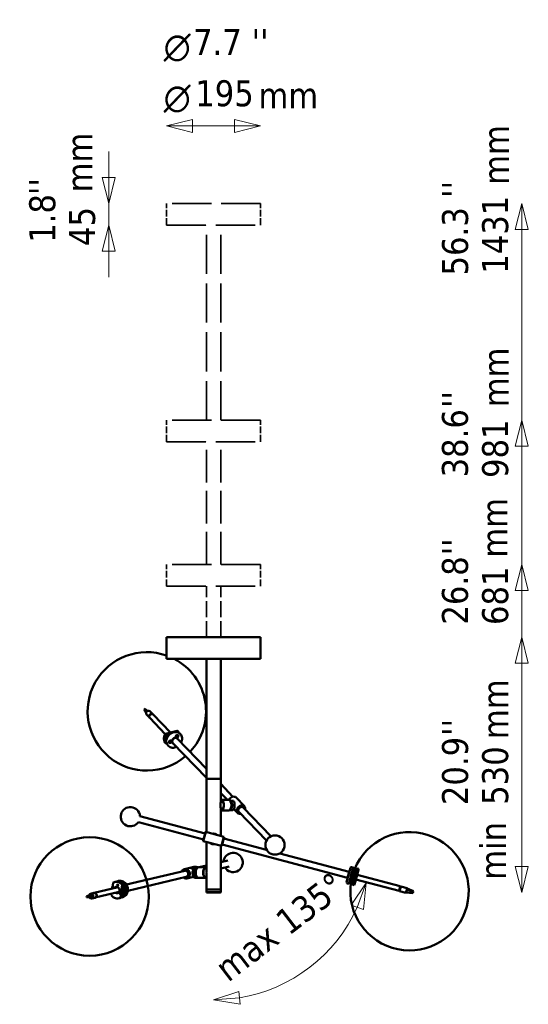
# Model space of a CAD drawing. Header units: millimetres. Extents: x 881 to 4888, y 957 to 3230.
# Tile 5 of 6: x 2508 to 3565, y 1185 to 3230. Entities that reach past the tile are written whole.
import ezdxf

# ---------------------------------------------------------------- set-up
doc = ezdxf.new("R2010")
doc.units = ezdxf.units.MM
doc.header["$LTSCALE"] = 18
doc.linetypes.add('DASHED', pattern=[0.2068, 0.1655, -0.0413])
for name, color, linetype, lineweight in [('Geometria szkicu (ISO)', 7, 'Continuous', 25), ('Symbol (ISO)', 7, 'Continuous', 25), ('Widoczne (ISO)', 7, 'Continuous', 50), ('Wymiar (ISO)', 7, 'Continuous', 25)]:
    doc.layers.add(name, color=color, linetype=linetype, lineweight=lineweight)
doc.styles.add('Styl tekstu29', font='AIGDT___.TTF')
doc.styles.add('Tekst notatki (ISO)', font='tahoma.ttf')

msp = doc.modelspace()

# ---------------------------------------------------------------- linework, layer by layer
at = {"layer": 'Geometria szkicu (ISO)'}
msp.add_line((2911.1, 1418.1), (2911.1, 1417.6), dxfattribs=at)
at = {"layer": 'Widoczne (ISO)', "linetype": 'DASHED', "lineweight": 35, "ltscale": 27.429014}
for p, q in [((3008.6, 2848.6), (2813.6, 2848.6)), ((2813.6, 2803.6), (3008.6, 2803.6)), ((3008.6, 2398.6), (2813.6, 2398.6)), ((2813.6, 2353.6), (3008.6, 2353.6)), ((3008.6, 2098.6), (2813.6, 2098.6)), ((2813.6, 2053.6), (3008.6, 2053.6))]:
    msp.add_line(p, q, dxfattribs=at)
at = {"layer": 'Widoczne (ISO)', "linetype": 'DASHED', "lineweight": 35, "ltscale": 4.759339}
for p, q in [((2813.6, 2803.6), (2813.6, 2848.6)), ((3008.6, 2803.6), (3008.6, 2848.6)), ((2813.6, 2353.6), (2813.6, 2398.6)), ((3008.6, 2353.6), (3008.6, 2398.6)), ((2813.6, 2053.6), (2813.6, 2098.6)), ((3008.6, 2053.6), (3008.6, 2098.6))]:
    msp.add_line(p, q, dxfattribs=at)
at = {"layer": 'Widoczne (ISO)', "linetype": 'DASHED', "lineweight": 35, "ltscale": 27.200193}
for p, q in [((2896.1, 2398.6), (2896.1, 2803.6)), ((2926.1, 2398.6), (2926.1, 2803.6))]:
    msp.add_line(p, q, dxfattribs=at)
at = {"layer": 'Widoczne (ISO)', "linetype": 'DASHED', "lineweight": 35, "ltscale": 22.83473}
for p, q in [((2896.1, 2098.6), (2896.1, 2353.6)), ((2926.1, 2098.6), (2926.1, 2353.6))]:
    msp.add_line(p, q, dxfattribs=at)
at = {"layer": 'Widoczne (ISO)', "linetype": 'DASHED', "lineweight": 35, "ltscale": 11.211022}
for p, q in [((2896.1, 1947.6), (2896.1, 2053.6)), ((2926.1, 1947.6), (2926.1, 2053.6))]:
    msp.add_line(p, q, dxfattribs=at)
at = {"layer": 'Widoczne (ISO)'}
for p, q in [((3008.6, 1947.6), (2813.6, 1947.6)), ((2813.6, 1902.6), (2813.6, 1947.6)), ((3008.6, 1902.6), (3008.6, 1947.6)), ((2813.6, 1902.6), (3008.6, 1902.6)), ((2896.1, 1653.6), (2896.1, 1902.6)), ((2926.1, 1653.6), (2926.1, 1902.6)), ((2766.9, 1798), (2768, 1799.1)), ((2766.9, 1798), (2771.4, 1791.5)), ((2768, 1799.1), (2774.2, 1794.3)), ((2777.9, 1780.5), (2771.7, 1787)), ((2810.6, 1746.5), (2778.4, 1780.1)), ((2778.7, 1785.7), (2778.6, 1785.5)), ((2778.7, 1785.7), (2778.7, 1785.7)), ((2785.2, 1787.5), (2778.9, 1793.9)), ((2821.3, 1749.8), (2785.6, 1787)), ((2811.1, 1747.2), (2835.5, 1753.4)), ((2812.9, 1745.4), (2811.1, 1747.2)), ((2815, 1743.8), (2813.7, 1745.1)), ((2815, 1743.8), (2816.9, 1744.2)), ((2833.2, 1740), (2833.1, 1740.1)), ((2833.7, 1741.8), (2834.6, 1741.9)), ((2834.6, 1741.8), (2833.7, 1741.8)), ((2833.8, 1741), (2834.5, 1741.5)), ((2834, 1742.6), (2834.6, 1742.2)), ((2834.1, 1740.6), (2834.7, 1741.2)), ((2834.6, 1742.1), (2834.2, 1742.7)), ((2835, 1742.4), (2834.4, 1742.9)), ((2834.6, 1741.8), (2834.5, 1741.9)), ((2834.6, 1743.1), (2834.9, 1742.5)), ((2835, 1741.3), (2834.7, 1741.7)), ((2835.4, 1741.3), (2834.8, 1742.1)), ((2835.7, 1741.6), (2834.9, 1742.2)), ((2834.9, 1740.5), (2835, 1741.3)), ((2834.9, 1740.5), (2835, 1741.3)), ((2835.1, 1741.3), (2834.9, 1740.5)), ((2835.2, 1742.5), (2835.4, 1743.3)), ((2835.3, 1742.5), (2835.2, 1742.6)), ((2835.4, 1743.3), (2835.3, 1742.5)), ((2835.7, 1740.7), (2835.4, 1741.3)), ((2835.5, 1753.4), (2837.3, 1751.5)), ((2835.7, 1742), (2835.5, 1742.2)), ((2836.2, 1743.2), (2835.6, 1742.5)), ((2836.6, 1742), (2835.7, 1741.9)), ((2836.3, 1741.2), (2835.7, 1741.6)), ((2836.6, 1742.8), (2835.8, 1742.3)), ((2836.6, 1742), (2835.8, 1742)), ((2835.8, 1742), (2836.6, 1742)), ((2835.9, 1753), (2837.7, 1751.1)), ((2837.7, 1749.6), (2836.5, 1750.8)), ((2837.8, 1749.6), (2837, 1750.4)), ((2837.1, 1743.8), (2837, 1743.9)), ((2841, 1747.3), (2842.4, 1745.9)), ((2810.6, 1728.7), (2812.4, 1726.9)), ((2813.2, 1727.5), (2813.2, 1727.5)), ((2815.8, 1723), (2817.1, 1721.7)), ((2819.2, 1728.4), (2819.1, 1728.5)), ((2819.8, 1729.9), (2820.6, 1730.2)), ((2820.6, 1730), (2819.8, 1729.9)), ((2819.9, 1730.7), (2820.6, 1730.4)), ((2820, 1729.1), (2820.6, 1729.8)), ((2820.6, 1730.4), (2820.2, 1731)), ((2820.9, 1730.7), (2820.3, 1731.2)), ((2820.4, 1731.2), (2820.8, 1730.8)), ((2820.4, 1728.8), (2820.9, 1729.6)), ((2820.6, 1730), (2820.5, 1730.1)), ((2821.8, 1730.1), (2821, 1730.7)), ((2821.2, 1731.6), (2821.1, 1731)), ((2821.1, 1730.8), (2821.2, 1731.6)), ((2821.2, 1730.9), (2821.1, 1730.9)), ((2821.2, 1729.7), (2821.1, 1729.8)), ((2821.2, 1728.9), (2821.1, 1729.7)), ((2821.2, 1731.6), (2821.3, 1730.8)), ((2821.2, 1728.9), (2821.2, 1729.7)), ((2821.3, 1729.7), (2821.2, 1728.9)), ((2821.8, 1730.5), (2821.4, 1730.8)), ((2822, 1731.7), (2821.5, 1731)), ((2822.1, 1729.3), (2821.6, 1729.8)), ((2822.5, 1731.4), (2821.8, 1730.8)), ((2822.6, 1730.7), (2821.8, 1730.4)), ((2821.8, 1730.5), (2822.6, 1730.7)), ((2822.5, 1729.8), (2821.8, 1730.1)), ((2823.2, 1732.2), (2823.1, 1732.3)), ((2826.1, 1728.2), (2896.1, 1655.2)), ((2835, 1737.7), (2835, 1737.6)), ((2835.4, 1737.2), (2896.1, 1673.9)), ((2896.1, 1543), (2896.1, 1653.6)), ((2896.1, 1653.6), (2926.1, 1653.6)), ((2896.1, 1653.6), (2926.1, 1653.6)), ((2926.1, 1606.7), (2926.1, 1653.6)), ((2926.1, 1642.7), (2951.3, 1616.3)), ((2926.1, 1623.9), (2939.8, 1609.6)), ((2926.1, 1609.6), (2926.7, 1609.6)), ((2927.1, 1609.6), (2942.7, 1609.6)), ((2947, 1608.7), (2944.9, 1608.7)), ((2947.3, 1607.4), (2945.8, 1607.7)), ((2946.2, 1607.2), (2945.9, 1607.6)), ((2947, 1608.7), (2952.5, 1607.4)), ((2952.5, 1607.4), (2947.3, 1607.4)), ((2975.2, 1596.5), (2957.9, 1614.5)), ((2758.2, 1576.2), (2893.4, 1540)), ((2926.1, 1535), (2926.1, 1590.6)), ((2926.1, 1587.6), (2926.7, 1587.6)), ((2927.1, 1587.6), (2942.7, 1587.6)), ((2945.1, 1588.8), (2946.2, 1588.5)), ((2946.2, 1590), (2945.9, 1589.6)), ((2951.4, 1588.5), (2946.2, 1588.5)), ((2960.8, 1582.7), (2953, 1590.7)), ((3020.9, 1525), (2963.5, 1584.9)), ((3030.3, 1534), (2972.9, 1593.9)), ((2754.8, 1563.6), (2890.1, 1527.5)), ((2889.3, 1524.6), (2894.2, 1542.9)), ((2894.8, 1543.3), (2889.7, 1524)), ((2894.2, 1542.9), (2894.8, 1543.3)), ((2932.5, 1533.2), (2894.8, 1543.3)), ((2912.6, 1539.5), (2911.2, 1538.9)), ((2889.3, 1524.6), (2889.7, 1524)), ((2927.4, 1513.9), (2889.7, 1524)), ((2896.1, 1466.7), (2896.1, 1522.3)), ((2909.6, 1517.7), (2911, 1518.3)), ((2926.1, 1423.6), (2926.1, 1514.3)), ((2927.4, 1513.9), (2932.5, 1533.2)), ((2928, 1514.3), (2927.4, 1513.9)), ((2932.9, 1532.6), (2928, 1514.3)), ((3189.6, 1447.5), (2928.7, 1517.2)), ((3021.3, 1505.9), (2932.1, 1529.7)), ((2932.9, 1532.6), (2932.5, 1533.2)), ((3193, 1460.1), (3048.7, 1498.6)), ((2896.1, 1473.2), (2881.1, 1469.6)), ((2940.8, 1483.8), (2926.1, 1480.3)), ((2730.1, 1433.8), (2851.4, 1462.6)), ((2850.9, 1466), (2870.2, 1470.6)), ((2867.5, 1459.6), (2870.7, 1468.6)), ((2867.5, 1459.6), (2872.7, 1459.6)), ((2875.9, 1468.6), (2870.7, 1468.6)), ((2875.9, 1468.6), (2872.7, 1459.6)), ((2873, 1469.6), (2878.2, 1469.6)), ((2876, 1467.2), (2876.3, 1467.6)), ((2895.1, 1469.6), (2879.5, 1469.6)), ((2896.1, 1469.6), (2895.5, 1469.6)), ((2943.8, 1471.1), (2926.1, 1466.9)), ((3195.4, 1468.7), (3187.4, 1438.7)), ((3193, 1460.1), (3189.6, 1447.5)), ((3200.8, 1469.3), (3191.8, 1435.5)), ((3192.8, 1459.4), (3193, 1459.4)), ((3194.9, 1435.7), (3203.4, 1467.6)), ((3203.9, 1465.4), (3196.4, 1437.4)), ((3196.8, 1438), (3203.9, 1464.6)), ((3200.8, 1469.3), (3197.9, 1470.1)), ((3202.9, 1457.9), (3198.5, 1441.5)), ((3200.5, 1468.3), (3203.4, 1467.6)), ((3200.5, 1456.5), (3202.4, 1456)), ((3200.7, 1457.2), (3202.6, 1456.7)), ((3201.4, 1460.1), (3203.4, 1459.6)), ((3201.6, 1456.9), (3201.5, 1456.3)), ((3201.7, 1456.2), (3201.9, 1456.9)), ((3202.7, 1459.8), (3203.9, 1464.6)), ((3204.9, 1465.5), (3203.2, 1458.9)), ((3204.6, 1457.5), (3204.8, 1458.5)), ((3204.9, 1465.5), (3205.4, 1467.2)), ((3204.9, 1465.5), (3207.7, 1464.7)), ((3212, 1464.6), (3205.1, 1438.9)), ((3205.4, 1467.2), (3208.2, 1466.5)), ((3208.6, 1467.4), (3208.1, 1465.7)), ((3208.1, 1465.7), (3212, 1464.6)), ((3212.4, 1466.4), (3208.6, 1467.4)), ((3209.2, 1454.2), (3298.8, 1430.3)), ((3212.4, 1466.4), (3212, 1464.6)), ((2702.7, 1438), (2700.8, 1425.3)), ((2706.1, 1439.4), (2708.1, 1439.8)), ((2712.2, 1441), (2713.7, 1441.3)), ((2717.5, 1406.6), (2721.5, 1432.9)), ((2721.5, 1432.9), (2723.5, 1433.4)), ((2721.9, 1416.1), (2724.4, 1433)), ((2724.4, 1433), (2723.4, 1432.7)), ((2733, 1421.1), (2854.4, 1449.9)), ((2855.5, 1446.6), (2869.6, 1449.9)), ((2873, 1447.6), (2878.2, 1447.6)), ((2876, 1450), (2876.3, 1449.6)), ((2895.1, 1447.6), (2879.5, 1447.6)), ((2896.1, 1447.6), (2895.5, 1447.6)), ((2896.1, 1423.6), (2896.1, 1450.6)), ((3191.8, 1435.5), (3188.9, 1436.3)), ((3189.8, 1448.2), (3190, 1448.2)), ((3192, 1436.5), (3194.9, 1435.7)), ((3196.2, 1440.3), (3198.1, 1439.8)), ((3196.8, 1438), (3197.4, 1440)), ((3196.9, 1443.2), (3198.9, 1442.7)), ((3196.9, 1435.3), (3198.5, 1441.5)), ((3196.9, 1435.3), (3199.7, 1434.6)), ((3197.9, 1446.9), (3199.8, 1446.4)), ((3198.9, 1446.6), (3197.9, 1443)), ((3198.1, 1442.9), (3199.1, 1446.5)), ((3198.5, 1441.5), (3201.3, 1440.7)), ((3201.2, 1440), (3199.5, 1433.6)), ((3203.4, 1432.6), (3199.5, 1433.6)), ((3205.1, 1438.9), (3201.2, 1440)), ((3205.1, 1438.9), (3203.4, 1432.6)), ((3206.6, 1444.6), (3296.3, 1420.6)), ((2647.2, 1408.8), (2652.7, 1411.7)), ((2652.4, 1408.8), (2660.6, 1411.7)), ((2652.7, 1411.7), (2655, 1411.7)), ((2655, 1411.7), (2658.3, 1411.7)), ((2662.6, 1416.3), (2655.6, 1414.6)), ((2658.3, 1411.7), (2660.6, 1411.7)), ((2712.7, 1428.1), (2663.1, 1416.4)), ((2715.1, 1418.4), (2665.4, 1406.6)), ((2699.1, 1414.6), (2698.7, 1411.8)), ((2709.6, 1427.7), (2709.3, 1428.4)), ((2711.1, 1428.1), (2709.6, 1427.7)), ((2711.1, 1428.1), (2710.6, 1429)), ((2720.7, 1408.4), (2721.7, 1415.1)), ((2721.9, 1414.7), (2721.7, 1414.7)), ((2723.1, 1420.3), (2722.5, 1420.3)), ((2724.4, 1420.6), (2722.6, 1420.7)), ((2896.1, 1423.6), (2926.1, 1423.6)), ((2926.1, 1423.6), (2896.1, 1423.6)), ((2896.1, 1418.1), (2896.1, 1423.6)), ((2896.1, 1418.1), (2926.1, 1418.1)), ((2896.6, 1417.6), (2896.1, 1418.1)), ((2925.6, 1417.6), (2896.6, 1417.6)), ((2925.6, 1417.6), (2926.1, 1418.1)), ((2926.1, 1418.1), (2926.1, 1423.6)), ((3296.3, 1420.6), (3298.8, 1430.3)), ((3297.4, 1421.1), (3296.5, 1421.3)), ((3296.8, 1422.7), (3297.8, 1422.4)), ((3299.8, 1430), (3297.2, 1420.4)), ((3297.2, 1420.4), (3310.8, 1416.7)), ((3298.5, 1425), (3297.5, 1425.2)), ((3298.4, 1428.5), (3299.3, 1428.2)), ((3299.6, 1429.3), (3298.7, 1429.6)), ((3299.6, 1429.3), (3298.7, 1429.5)), ((3299.8, 1430), (3313.3, 1426.4)), ((3310.8, 1416.7), (3312.4, 1422.7)), ((3325, 1415.6), (3310.9, 1417.4)), ((3312.4, 1422.7), (3313.2, 1425.8)), ((3325.9, 1419.1), (3312.4, 1422.7)), ((3313.2, 1425.8), (3313.3, 1426.4)), ((3326.2, 1420.3), (3313.2, 1425.8)), ((3325.1, 1416.3), (3325, 1415.6)), ((3325.7, 1418.5), (3325.1, 1416.3)), ((3325.9, 1419.1), (3325.7, 1418.5)), ((3326.2, 1420.3), (3325.9, 1419.1)), ((2648.2, 1408.8), (2647.2, 1408.8)), ((2647.2, 1408.8), (2647.3, 1407.3)), ((2647.3, 1407.3), (2648.2, 1407.3)), ((2651.4, 1408.8), (2648.2, 1408.8)), ((2648.2, 1407.3), (2651.5, 1407.4)), ((2652.4, 1408.8), (2651.4, 1408.8)), ((2651.5, 1407.4), (2652.5, 1407.4)), ((2652.5, 1407.4), (2652.4, 1408.8)), ((2652.5, 1407.4), (2660.9, 1407.8)), ((2664.9, 1406.5), (2658, 1404.9)), ((2714.2, 1405.3), (2716.1, 1405.8)), ((2719.5, 1407.1), (2717.5, 1406.6)), ((2720, 1407.9), (2719.6, 1407.8)), ((2720.7, 1408.4), (2719.7, 1408.2)), ((2720.3, 1406.9), (2721.7, 1407.3))]:
    msp.add_line(p, q, dxfattribs=at)
for centre, radius in [((3038.7, 1515.9), 20), ((2653.6, 1409.1), 123)]:
    msp.add_circle(centre, radius, dxfattribs=at)
for centre, radius, start, end in [((2772.5, 1793.5), 123, 70.467, 310.7678), ((2772.5, 1793.5), 123, 316.8263, 62.5269), ((2738.2, 1574.8), 20, 4.0197, 326.0885), ((2911.1, 1528.6), 11, 82.255, 99.6741), ((2911.1, 1528.6), 10.5, 87.3189, 92.8069), ((2911.1, 1528.6), 11, 50.4341, 82.255), ((3318.2, 1419.9), 123, 171.8199, 158.2883), ((2911.1, 1528.6), 11, 230.4341, 262.255), ((2911.1, 1528.6), 11, 262.255, 279.6741), ((2911.1, 1528.6), 10.5, 267.3189, 272.8069), ((2951.7, 1479.7), 20, 212.307, 174.3759), ((3197.4, 1468.1), 2, 75.0541, 165.0541), ((3202.7, 1464.9), 1.25, 254.7379, 345.0541), ((3202.7, 1464.9), 1.25, 345.0541, 21.3936), ((3324.3, 1420.1), 125, 157.7631, 158.2249), ((3189.4, 1438.2), 2, 165.0541, 255.0541), ((3195.6, 1438.3), 1.25, 345.0541, 75.3704), ((3195.6, 1438.3), 1.25, 308.7146, 345.0541), ((3323.4, 1417), 125, 171.8833, 172.3451)]:
    msp.add_arc(centre, radius, start, end, dxfattribs=at)
for centre, major_axis, ratio, start_param, end_param in [((2775.3, 1790.5), (-3.61, -3.46), 0.767908, 5.155629, 6.283185), ((2775.3, 1790.5), (3.61, 3.46), 0.767908, 1.191003, 2.014037), ((2775.3, 1790.5), (3.61, 3.46), 0.767908, 0, 1.191003), ((2781.5, 1784), (3.61, 3.46), 0.767908, 6.199672, 9.508291), ((2782, 1783.5), (-3.61, -3.46), 0.767908, 3.141593, 6.283185), ((2781.5, 1784), (3.07, 2.94), 0.767908, 1.076496, 1.781417), ((2823.3, 1740.9), (-12.6, -12.1), 0.767908, 4.964858, 6.283185), ((2825, 1739), (-12.6, -12.1), 0.767908, 4.964858, 6.324288), ((2826.4, 1737.6), (-11.9, -11.4), 0.767908, 4.954798, 6.099852), ((2828.4, 1735.2), (12.6, 12.1), 0.767908, 0, 3.141593), ((2827.1, 1736.5), (-11.9, -11.4), 0.767908, 3.48413, 5.940648), ((2830.6, 1732.8), (5.05, 4.84), 0.767908, 5.901314, 9.803402), ((2830.4, 1733.1), (-4.69, -4.5), 0.767908, 3.082415, 6.330128), ((2830.8, 1732.7), (4.69, 4.5), 0.767908, 0, 3.141593), ((2835, 1742), (-1.98, -1.9), 0.767908, 3.141593, 6.283185), ((2834.6, 1742.4), (-1.44, -1.38), 0.767908, 4.598443, 4.826335), ((2834.5, 1741.6), (-0.133, 0.324), 0.447867, 5.180302, 5.800165), ((2834.4, 1741.6), (0.154, 0.148), 0.767908, 4.524016, 6.150964), ((2834.5, 1742), (0.154, 0.148), 0.767908, 4.78316, 6.410109), ((2834.8, 1741.1), (0.154, 0.148), 0.767908, 0.070771, 1.69772), ((2834.5, 1742.6), (-0.592, -0.568), 0.767908, 1.431984, 1.651458), ((2835.1, 1742.6), (-0.154, -0.148), 0.767908, 6.094813, 7.721761), ((2835, 1741), (0.029, 0.25), 0.01531, 5.806502, 6.46281), ((2835.3, 1741.1), (-0.31, 0.178), 0.4821, 5.492026, 6.148334), ((2835.2, 1741.2), (0.154, 0.148), 0.767908, 6.094813, 7.721761), ((2835.5, 1742.5), (0.317, -0.155), 0.457988, 3.633694, 4.228719), ((2835.5, 1742.6), (-0.154, -0.148), 0.767908, 0.070771, 1.69772), ((2823.3, 1740.9), (12.6, 12.1), 0.767908, 0, 0.041103), ((2835.9, 1742.1), (-0.154, -0.148), 0.767908, 4.524016, 6.150964), ((2835.9, 1741.7), (0.156, -0.32), 0.473789, 3.262254, 3.918562), ((2836, 1742), (-0.257, -0.012), 0.044192, 6.068073, 6.724381), ((2835.8, 1741.7), (-0.154, -0.148), 0.767908, 4.78316, 6.410109), ((2825, 1739), (12.6, 12.1), 0.767908, 6.054064, 6.324288), ((2821.1, 1730.4), (-1.98, -1.9), 0.767908, 3.141593, 6.283185), ((2820.7, 1730.8), (-1.44, -1.38), 0.767908, 4.598443, 4.826335), ((2820.6, 1729.8), (-0.161, 0.318), 0.479128, 5.230734, 5.781831), ((2820.5, 1730.2), (0.154, 0.148), 0.767908, 4.988792, 6.61574), ((2820.5, 1729.9), (0.154, 0.148), 0.767908, 4.729648, 6.356596), ((2821, 1730.9), (-0.154, -0.148), 0.767908, 0.017259, 1.644207), ((2821, 1729.5), (0.154, 0.148), 0.767908, 0.276403, 1.903351), ((2820.5, 1731), (-0.592, -0.568), 0.767908, 1.633531, 1.839555), ((2821.4, 1730.9), (0.32, -0.127), 0.421539, 3.627533, 4.283841), ((2821.1, 1730.8), (-0.025, -0.254), 0.033716, 1.505419, 2.161727), ((2821.1, 1729.4), (0.009, 0.271), 0.107709, 5.91899, 6.575298), ((2821.5, 1729.5), (-0.318, 0.149), 0.451659, 5.541749, 6.198057), ((2821.4, 1731), (-0.154, -0.148), 0.767908, 0.276403, 1.903351), ((2821.4, 1729.6), (0.154, 0.148), 0.767908, 0.017259, 1.644207), ((2821.9, 1730.6), (-0.154, -0.148), 0.767908, 4.729648, 6.356596), ((2822, 1730.2), (0.185, -0.31), 0.498909, 3.360341, 3.963978), ((2822, 1730.5), (-0.236, -0.034), 0.056539, 0.053312, 0.088357), ((2822, 1730.3), (-0.154, -0.148), 0.767908, 4.988792, 6.61574), ((2830.3, 1733.1), (4.19, 4.01), 0.767908, 0.95774, 2.183853), ((2830.3, 1733.1), (4.69, 4.5), 0.767908, 6.253609, 6.301184), ((2950.7, 1607.6), (7.22, 6.92), 0.767908, 0, 2.020387), ((2926.7, 1598.6), (0, 11), 0.5, 3.141593, 6.283185), ((2927.1, 1598.6), (0, -11), 0.5, 6.24381, 9.464153), ((2942.7, 1598.6), (0, 11), 0.5, 3.141593, 6.283185), ((2944, 1598.6), (0, 11), 0.5, 3.547933, 5.632811), ((2943.1, 1598.6), (0, 10.5), 0.5, 3.757072, 5.667706), ((2949.2, 1598.6), (0, -11), 0.5, 0.40634, 2.491218), ((2968, 1589.6), (7.22, 6.92), 0.767908, 5.419973, 10.28799), ((2968.2, 1589.4), (-6.86, -6.58), 0.767908, 2.324317, 7.100461), ((2968.2, 1589.4), (5.02, 4.82), 0.767908, 5.918145, 9.789818), ((2968.2, 1589.4), (4.69, 4.5), 0.767908, 0, 3.141593), ((2967.8, 1589.8), (4.3, 4.12), 0.767908, 0.654362, 2.487231), ((2967.8, 1589.8), (-4.19, -4.01), 0.767908, 4.099332, 5.325446), ((2853.2, 1456.3), (2.31, -9.73), 0.86, 5.419973, 10.28799), ((2852.9, 1456.3), (-2.19, 9.24), 0.86, 2.324317, 7.100461), ((2852.9, 1456.3), (1.61, -6.77), 0.86, 5.918145, 9.789818), ((2852.9, 1456.3), (1.5, -6.32), 0.86, 0, 3.141593), ((2853.4, 1456.4), (1.37, -5.8), 0.86, 1.129666, 2.011926), ((2873, 1458.6), (0, -11), 0.5, 4.622568, 6.283185), ((2872.5, 1460.9), (-2.31, 9.73), 0.86, 5.5797, 6.283185), ((2873, 1458.6), (0, 11), 0.5, 0, 0.424261), ((2878.2, 1458.6), (0, -11), 0.5, 4.622568, 6.401556), ((2879, 1458.6), (0, -10.5), 0.5, 3.757072, 5.667706), ((2879.5, 1458.6), (0, -11), 0.5, 3.141593, 6.283185), ((2878.2, 1458.6), (0, 11), 0.5, 6.164815, 6.707446), ((2895.1, 1458.6), (0, 11), 0.5, 6.24381, 9.464153), ((2895.5, 1458.6), (0, -11), 0.5, 3.141593, 6.283185), ((2710.1, 1422.3), (-4, 17), 0.86, 5.164059, 6.523489), ((2712.1, 1422.8), (-4, 17), 0.86, 5.164059, 6.283185), ((2716.2, 1423.9), (-4, 17), 0.86, 3.028114, 6.454018), ((2713.5, 1432), (-0.35, 1.46), 0.86, 0.363155, 0.791548), ((2716.2, 1423.9), (3.8, -16.1), 0.86, 0, 3.112724), ((2714.7, 1423.6), (3.8, -16.1), 0.86, 0.082474, 2.956644), ((2713.6, 1423.2), (-3.8, 16.1), 0.86, 5.153999, 5.730646), ((2656.8, 1409.7), (-1.15, 4.87), 0.86, 4.9245, 7.243059), ((2656.8, 1409.7), (-1.15, 4.87), 0.86, 4.101466, 4.9245), ((2663.7, 1411.4), (-1.15, 4.87), 0.86, 3.141593, 6.283185), ((2664.2, 1411.5), (1.15, -4.87), 0.86, 6.223814, 9.484149), ((2710.1, 1422.3), (4, -17), 0.86, 5.164059, 6.523489), ((2714.7, 1423.6), (3.8, -16.1), 0.86, 4.016984, 4.410586), ((2710.1, 1422.3), (-1.56, 6.57), 0.86, 2.394732, 7.009455), ((2712.6, 1422.9), (-1.56, 6.57), 0.86, 0.217343, 0.72627), ((2713.6, 1423.2), (-1.62, 6.81), 0.86, 0.363766, 0.765618), ((2714.7, 1423.6), (-1.62, 6.81), 0.86, 0.729988, 0.794498), ((2712.6, 1422.9), (1.56, -6.57), 0.86, 5.536324, 6.065842), ((2713.6, 1423.2), (1.62, -6.81), 0.86, 5.498509, 5.919419), ((2716.2, 1423.9), (-1.62, 6.81), 0.86, 0.729988, 0.794498), ((2716.6, 1424), (-1.5, 6.32), 0.86, 0.625646, 0.715846), ((2716.6, 1423.9), (1.5, -6.32), 0.86, 3.750647, 3.834753), ((2716.4, 1423.9), (-1.38, 5.84), 0.86, 0.551765, 0.585686), ((2716.6, 1423.9), (1.5, -6.32), 0.86, 5.590025, 5.686103), ((2716.4, 1423.9), (-1.38, 5.84), 0.86, 2.555907, 2.602274), ((2718.4, 1416.3), (0.35, -1.46), 0.86, 5.660012, 5.989506), ((2714.2, 1423.5), (3.3, -14.1), 0.86, 0.307166, 1.955605), ((2723, 1423.2), (0.69, -2.92), 0.86, 6.046664, 8.98819), ((2656.8, 1409.7), (1.15, -4.87), 0.86, 5.005797, 7.243059), ((2712.1, 1422.8), (4, -17), 0.86, 0, 0.240304), ((2713.6, 1423.2), (3.8, -16.1), 0.86, 0.169004, 0.250364)]:
    msp.add_ellipse(centre, major_axis=major_axis, ratio=ratio, start_param=start_param, end_param=end_param, dxfattribs=at)
for centre, major_axis, ratio in [((2835.2, 1741.9), (2.27, 2.18), 0.767908), ((2835.2, 1741.9), (1.98, 1.9), 0.767908), ((2821.2, 1730.3), (2.27, 2.18), 0.767908), ((2821.2, 1730.3), (-1.98, -1.9), 0.767908), ((2711.7, 1432.5), (-0.35, 1.46), 0.86), ((2717.1, 1415.1), (-0.35, 1.46), 0.86)]:
    msp.add_ellipse(centre, major_axis=major_axis, ratio=ratio, dxfattribs=at)
for points in [[(2819.5, 1746.7), (2817.3, 1746.3), (2815.1, 1745.8), (2812.9, 1745.4)], [(2837.3, 1751.5), (2836.4, 1751.2), (2835.4, 1750.9), (2834.5, 1750.7)], [(2834.7, 1741.7), (2834.7, 1741.7), (2834.6, 1741.8), (2834.5, 1741.9)], [(2812.8, 1726.5), (2813, 1726.6), (2813.3, 1726.6), (2813.5, 1726.6)], [(2722.4, 1414.3), (2722.1, 1413.9), (2721.8, 1413.7), (2721.5, 1413.4)]]:
    msp.add_open_spline(points, degree=3, dxfattribs=at)
for points, knots in [([(2834.1, 1742.6), (2834.1, 1742.6), (2834.1, 1742.6), (2834.1, 1742.6), (2834.1, 1742.6), (2834.1, 1742.6), (2834.1, 1742.6), (2834, 1742.6)], [0.05047937, 0.05047937, 0.05047937, 0.05047937, 0.05181414, 0.05181414, 0.05697832, 0.05697832, 0.06215096, 0.06215096, 0.06215096, 0.06215096]), ([(2834.1, 1742.6), (2834.1, 1742.6), (2834.2, 1742.6), (2834.2, 1742.7), (2834.2, 1742.7), (2834.3, 1742.8), (2834.3, 1742.8), (2834.4, 1742.9), (2834.5, 1742.9), (2834.5, 1743), (2834.6, 1743), (2834.6, 1743)], [6.0652785, 6.0652785, 6.0652785, 6.0652785, 6.1524377, 6.1524377, 6.2395969, 6.2395969, 6.3267561, 6.3267561, 6.4139153, 6.4139153, 6.5010745, 6.5010745, 6.5010745, 6.5010745]), ([(2834.2, 1740.7), (2834.2, 1740.7), (2834.2, 1740.7), (2834.2, 1740.6), (2834.2, 1740.6), (2834.1, 1740.6), (2834.1, 1740.6), (2834.1, 1740.6)], [0.04758377, 0.04758377, 0.04758377, 0.04758377, 0.05181414, 0.05181414, 0.05697832, 0.05697832, 0.06215096, 0.06215096, 0.06215096, 0.06215096]), ([(2834.5, 1742.3), (2834.6, 1742.3), (2834.6, 1742.3), (2834.6, 1742.3), (2834.7, 1742.2), (2834.7, 1742.2), (2834.8, 1742.2), (2834.8, 1742.1), (2834.8, 1742.1), (2834.8, 1742.1), (2834.8, 1742.1)], [-0.02935515, -0.02935515, -0.02935515, -0.02935515, -0.02190179, -0.02190179, -0.01095089, -0.01095089, 0, 0, 0, 0.00054916, 0.00054916, 0.00054916, 0.00054916]), ([(2834.6, 1743.1), (2834.6, 1743.1), (2834.6, 1743), (2834.6, 1743), (2834.6, 1743), (2834.6, 1743), (2834.6, 1743), (2834.6, 1743)], [0.02076039, 0.02076039, 0.02076039, 0.02076039, 0.02593303, 0.02593303, 0.03109721, 0.03109721, 0.03251884, 0.03251884, 0.03251884, 0.03251884]), ([(2834.9, 1742.2), (2834.9, 1742.2), (2834.9, 1742.2), (2834.9, 1742.3), (2834.8, 1742.3), (2834.8, 1742.4), (2834.8, 1742.4), (2834.8, 1742.5), (2834.8, 1742.5), (2834.8, 1742.5), (2834.8, 1742.6), (2834.8, 1742.6)], [0.14061982, 0.14061982, 0.14061982, 0.14061982, 0.14359553, 0.14359553, 0.15454642, 0.15454642, 0.16549732, 0.16549732, 0.17480608, 0.17480608, 0.18139369, 0.18139369, 0.18139369, 0.18139369]), ([(2835.5, 1742.2), (2835.5, 1742.2), (2835.4, 1742.2), (2835.3, 1742.3), (2835.3, 1742.4), (2835.2, 1742.4)], [-2.74861162, -2.74861162, -2.74861162, -2.74861162, -2.74268466, -2.74268466, -2.69706308, -2.69706308, -2.69706308, -2.69706308]), ([(2836.6, 1742.8), (2836.5, 1742.8), (2836.5, 1742.8), (2836.5, 1742.7), (2836.5, 1742.7), (2836.4, 1742.7), (2836.4, 1742.7), (2836.4, 1742.7)], [0.02076039, 0.02076039, 0.02076039, 0.02076039, 0.02593303, 0.02593303, 0.03109721, 0.03109721, 0.03532758, 0.03532758, 0.03532758, 0.03532758]), ([(2843.4, 1728.9), (2844.1, 1730.3), (2844.7, 1731.8), (2845.5, 1735), (2845.7, 1736.7), (2845.5, 1739.9), (2845.1, 1741.5), (2843.9, 1744), (2843.2, 1745), (2842.4, 1745.9)], [7.287716, 7.287716, 7.287716, 7.287716, 7.572741, 7.572741, 7.900837, 7.900837, 8.218777, 8.218777, 8.46846, 8.46846, 8.46846, 8.46846]), ([(2817.1, 1721.7), (2818.1, 1720.6), (2819.3, 1719.8), (2822, 1718.5), (2823.5, 1718.2), (2826.7, 1717.9), (2828.3, 1718.1), (2831.4, 1718.8), (2832.7, 1719.3), (2834, 1719.9)], [5.326867, 5.326867, 5.326867, 5.326867, 5.624639, 5.624639, 5.929904, 5.929904, 6.249341, 6.249341, 6.50708, 6.50708, 6.50708, 6.50708]), ([(2820, 1730.7), (2820, 1730.7), (2820, 1730.7), (2820, 1730.7), (2820, 1730.7), (2819.9, 1730.7), (2819.9, 1730.7), (2819.9, 1730.7)], [0.05009006, 0.05009006, 0.05009006, 0.05009006, 0.05181414, 0.05181414, 0.05697832, 0.05697832, 0.06215096, 0.06215096, 0.06215096, 0.06215096]), ([(2820, 1730.7), (2820, 1730.7), (2820, 1730.7), (2820.1, 1730.8), (2820.1, 1730.9), (2820.1, 1730.9), (2820.2, 1731), (2820.2, 1731), (2820.3, 1731.1), (2820.3, 1731.1), (2820.4, 1731.2), (2820.4, 1731.2)], [2.9237684, 2.9237684, 2.9237684, 2.9237684, 3.0109188, 3.0109188, 3.0980693, 3.0980693, 3.1852197, 3.1852197, 3.2723701, 3.2723701, 3.3595205, 3.3595205, 3.3595205, 3.3595205]), ([(2820.4, 1731.2), (2820.4, 1731.2), (2820.4, 1731.2), (2820.4, 1731.2), (2820.4, 1731.2), (2820.4, 1731.2), (2820.4, 1731.2), (2820.4, 1731.2)], [0.02076039, 0.02076039, 0.02076039, 0.02076039, 0.02593303, 0.02593303, 0.03109721, 0.03109721, 0.03232474, 0.03232474, 0.03232474, 0.03232474]), ([(2820.4, 1729), (2820.4, 1729), (2820.5, 1728.9), (2820.5, 1728.9), (2820.4, 1728.9), (2820.4, 1728.9), (2820.4, 1728.8), (2820.4, 1728.8)], [0.04758377, 0.04758377, 0.04758377, 0.04758377, 0.05181414, 0.05181414, 0.05697832, 0.05697832, 0.06215096, 0.06215096, 0.06215096, 0.06215096]), ([(2820.5, 1730.6), (2820.5, 1730.6), (2820.5, 1730.6), (2820.5, 1730.7), (2820.5, 1730.7), (2820.6, 1730.7), (2820.6, 1730.7), (2820.7, 1730.7), (2820.7, 1730.7), (2820.8, 1730.7), (2820.8, 1730.7), (2820.9, 1730.7), (2820.9, 1730.6), (2820.9, 1730.6), (2820.9, 1730.6), (2821, 1730.6), (2821, 1730.6)], [-0.05359672, -0.05359672, -0.05359672, -0.05359672, -0.04982808, -0.04982808, -0.04051932, -0.04051932, -0.03121055, -0.03121055, -0.02190179, -0.02190179, -0.01095089, -0.01095089, 0, 0, 0, 0.00382906, 0.00382906, 0.00382906, 0.00382906]), ([(2821.1, 1729.8), (2821, 1729.9), (2821, 1730), (2820.8, 1730.2), (2820.7, 1730.3), (2820.5, 1730.5), (2820.5, 1730.6), (2820.5, 1730.6)], [-2.7742723, -2.7742723, -2.7742723, -2.7742723, -2.7426847, -2.7426847, -2.6569758, -2.6569758, -2.6427656, -2.6427656, -2.6427656, -2.6427656]), ([(2822.1, 1729.3), (2822, 1729.3), (2822, 1729.3), (2822, 1729.3), (2822, 1729.3), (2822, 1729.4), (2822, 1729.4), (2822, 1729.4)], [0.02076039, 0.02076039, 0.02076039, 0.02076039, 0.02593303, 0.02593303, 0.03109721, 0.03109721, 0.03532758, 0.03532758, 0.03532758, 0.03532758]), ([(2822.5, 1731.4), (2822.4, 1731.4), (2822.4, 1731.4), (2822.4, 1731.3), (2822.4, 1731.3), (2822.4, 1731.3), (2822.3, 1731.3), (2822.3, 1731.3)], [0.02076039, 0.02076039, 0.02076039, 0.02076039, 0.02593303, 0.02593303, 0.03109721, 0.03109721, 0.03532758, 0.03532758, 0.03532758, 0.03532758]), ([(2926.1, 1606.7), (2926.1, 1606.6), (2926.1, 1606.5), (2926.1, 1605.4), (2925.9, 1604.2), (2925.7, 1602.2), (2925.6, 1601.5), (2925.5, 1600.1), (2925.4, 1599.3), (2925.4, 1597.9), (2925.5, 1597.1), (2925.6, 1595.7), (2925.7, 1595), (2925.9, 1593), (2926.1, 1591.8), (2926.1, 1590.7), (2926.1, 1590.7), (2926.1, 1590.6)], [2.5717, 2.5717, 2.5717, 2.5717, 2.613437, 2.613437, 3.054444, 3.054444, 3.274947, 3.274947, 3.495451, 3.495451, 3.715954, 3.715954, 3.936458, 3.936458, 4.377465, 4.377465, 4.419201, 4.419201, 4.419201, 4.419201]), ([(2863.4, 1468.4), (2863.5, 1468.5), (2863.7, 1468.5), (2864.1, 1468.5), (2864.3, 1468.5), (2864.8, 1468.5), (2865.1, 1468.4), (2865.7, 1468.3), (2866, 1468.2), (2866.5, 1468), (2866.8, 1467.8), (2867.3, 1467.5), (2867.4, 1467.3), (2867.7, 1467), (2867.7, 1466.9), (2867.7, 1466.7), (2867.7, 1466.7), (2867.7, 1466.6), (2867.7, 1466.5), (2867.5, 1466.5), (2867.5, 1466.5), (2867.3, 1466.5), (2867.2, 1466.6), (2866.9, 1466.7), (2866.7, 1466.8), (2866.1, 1467), (2865.8, 1467.1), (2865.1, 1467.4), (2864.8, 1467.6), (2864.2, 1467.8), (2864, 1467.9), (2863.6, 1468.1), (2863.4, 1468.2), (2863.2, 1468.3), (2863.2, 1468.3), (2863.2, 1468.4), (2863.3, 1468.4), (2863.4, 1468.4)], [0, 0, 0, 0, 0.064485, 0.064485, 0.12897, 0.12897, 0.215879, 0.215879, 0.302787, 0.302787, 0.409672, 0.409672, 0.516556, 0.516556, 0.586114, 0.586114, 0.620893, 0.620893, 0.655672, 0.655672, 0.690451, 0.690451, 0.72523, 0.72523, 0.794787, 0.794787, 0.901672, 0.901672, 1.008556, 1.008556, 1.095465, 1.095465, 1.182373, 1.182373, 1.246858, 1.246858, 1.311343, 1.311343, 1.311343, 1.311343]), ([(2896.1, 1450.6), (2896.1, 1450.7), (2896.1, 1450.7), (2896.1, 1451.8), (2896.3, 1453), (2896.5, 1455), (2896.6, 1455.7), (2896.7, 1457.1), (2896.8, 1457.9), (2896.8, 1459.3), (2896.7, 1460.1), (2896.6, 1461.5), (2896.5, 1462.2), (2896.3, 1464.2), (2896.1, 1465.4), (2896.1, 1466.5), (2896.1, 1466.6), (2896.1, 1466.7)], [2.5717, 2.5717, 2.5717, 2.5717, 2.613437, 2.613437, 3.054444, 3.054444, 3.274947, 3.274947, 3.495451, 3.495451, 3.715954, 3.715954, 3.936458, 3.936458, 4.377465, 4.377465, 4.419201, 4.419201, 4.419201, 4.419201]), ([(3201.2, 1440), (3202, 1444.5), (3202.9, 1448.9), (3205.1, 1457.1), (3206.5, 1461.4), (3208.1, 1465.7)], [35.882115, 35.882115, 35.882115, 35.882115, 37.196513, 37.196513, 38.510912, 38.510912, 38.510912, 38.510912]), ([(3205.5, 1458.3), (3205.5, 1458.2), (3205.5, 1458.1), (3205.4, 1457.9), (3205.4, 1457.7), (3205.3, 1457.5), (3205.3, 1457.4), (3205.2, 1457.3)], [-0.9203462, -0.9203462, -0.9203462, -0.9203462, -0.8882461, -0.8882461, -0.8339399, -0.8339399, -0.8136308, -0.8136308, -0.8136308, -0.8136308]), ([(2712.7, 1432.9), (2712.7, 1432.8), (2712.7, 1432.8), (2712.8, 1432.6), (2712.9, 1432.4), (2713, 1432.3)], [-0.65819775, -0.65819775, -0.65819775, -0.65819775, -0.6464135, -0.6464135, -0.59167504, -0.59167504, -0.59167504, -0.59167504]), ([(2713.7, 1441.3), (2715.2, 1441.7), (2716.9, 1441.8), (2720.1, 1441.4), (2721.7, 1440.9), (2724.8, 1439.4), (2726.2, 1438.3), (2728.7, 1435.8), (2729.9, 1434.4), (2731.6, 1431.1), (2732.3, 1429.3), (2733.1, 1425.7), (2733.2, 1423.8), (2733, 1420), (2732.6, 1418.2), (2731.3, 1414.9), (2730.4, 1413.3), (2728.2, 1410.7), (2726.9, 1409.6), (2724.3, 1408.1), (2723, 1407.6), (2721.7, 1407.3)], [4.248845, 4.248845, 4.248845, 4.248845, 4.557173, 4.557173, 4.86879, 4.86879, 5.187363, 5.187363, 5.511801, 5.511801, 5.839241, 5.839241, 6.167451, 6.167451, 6.494662, 6.494662, 6.818483, 6.818483, 7.135969, 7.135969, 7.390437, 7.390437, 7.390437, 7.390437]), ([(2723.5, 1433.4), (2723.1, 1428.9), (2722.5, 1424.5), (2721.2, 1416.1), (2720.4, 1411.6), (2719.5, 1407.1)], [35.882115, 35.882115, 35.882115, 35.882115, 37.196513, 37.196513, 38.510912, 38.510912, 38.510912, 38.510912]), ([(2718.2, 1415.9), (2718.2, 1415.8), (2718.2, 1415.7), (2718.2, 1415.4), (2718.3, 1415.3), (2718.3, 1415.1), (2718.3, 1415.1), (2718.3, 1415)], [-0.37850752, -0.37850752, -0.37850752, -0.37850752, -0.34241724, -0.34241724, -0.29834461, -0.29834461, -0.2876747, -0.2876747, -0.2876747, -0.2876747]), ([(2723.9, 1429.2), (2724.2, 1428.6), (2724.4, 1427.9), (2725.1, 1426), (2725.3, 1424.7), (2725.5, 1422.1), (2725.3, 1420.8), (2724.8, 1418.3), (2724.3, 1417.1), (2723.3, 1415.4), (2722.9, 1414.8), (2722.4, 1414.3)], [4.976196, 4.976196, 4.976196, 4.976196, 5.140375, 5.140375, 5.453309, 5.453309, 5.76643, 5.76643, 6.081105, 6.081105, 6.283185, 6.283185, 6.283185, 6.283185])]:
    msp.add_open_spline(points, degree=3, knots=knots, dxfattribs=at)
for points, weights in [([(2834.2, 1740.7), (2834.1, 1741), (2834.1, 1741.2)], [1.00378810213, 1.01916755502, 1.02449319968]), ([(2835.9, 1742.9), (2836.1, 1742.8), (2836.4, 1742.7)], [1.02439030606, 1.01902031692, 1.00378810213]), ([(2820.4, 1729), (2820.4, 1729.2), (2820.3, 1729.5)], [1.00378810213, 1.01890166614, 1.02430604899]), ([(2821, 1730.6), (2821.3, 1730.2), (2822, 1729.4)], [1, 1.0526638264, 1.00378810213]), ([(2821, 1730.6), (2821, 1730.6), (2821, 1730.6)], [1.02927435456, 1.01465889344, 1]), ([(2821.8, 1731.4), (2822.1, 1731.4), (2822.3, 1731.3)], [1.02488753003, 1.01975835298, 1.00378810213])]:
    msp.add_rational_spline(points, weights, degree=2, dxfattribs=at)
at = {"layer": 'Wymiar (ISO)', "lineweight": 18}
for p, q in [((2867.6, 3023), (2813.6, 3009.5)), ((2867.6, 3009.5), (2813.6, 3009.5)), ((2813.6, 3009.5), (2867.6, 2996)), ((2867.6, 2996), (2867.6, 3023)), ((2867.6, 3009.5), (2954.6, 3009.5)), ((3008.6, 3009.5), (2954.6, 3023)), ((2954.6, 3023), (2954.6, 2996)), ((2954.6, 3009.5), (3008.6, 3009.5)), ((2954.6, 2996), (3008.6, 3009.5)), ((2693.4, 2902.6), (2693.4, 2956.6)), ((2679.9, 2902.6), (2693.4, 2848.6)), ((2706.9, 2902.6), (2679.9, 2902.6)), ((2693.4, 2902.6), (2693.4, 2848.6)), ((2693.4, 2848.6), (2706.9, 2902.6)), ((2693.4, 2848.6), (2693.4, 2803.6)), ((3551.4, 2848.6), (3537.9, 2794.6)), ((3551.4, 2794.6), (3551.4, 2848.6)), ((3564.9, 2794.6), (3551.4, 2848.6)), ((2693.4, 2803.6), (2679.9, 2749.6)), ((2693.4, 2749.6), (2693.4, 2803.6)), ((2706.9, 2749.6), (2693.4, 2803.6)), ((3537.9, 2794.6), (3564.9, 2794.6)), ((3551.4, 2794.6), (3551.4, 1471.6)), ((2679.9, 2749.6), (2706.9, 2749.6)), ((2693.4, 2749.6), (2693.4, 2695.6)), ((3551.4, 2398.6), (3537.9, 2344.6)), ((3551.4, 2344.6), (3551.4, 2398.6)), ((3564.9, 2344.6), (3551.4, 2398.6)), ((3537.9, 2344.6), (3564.9, 2344.6)), ((3551.4, 2344.6), (3551.4, 1471.6)), ((3551.4, 2098.6), (3537.9, 2044.6)), ((3551.4, 2044.6), (3551.4, 2098.6)), ((3564.9, 2044.6), (3551.4, 2098.6)), ((3537.9, 2044.6), (3564.9, 2044.6)), ((3551.4, 1471.6), (3551.4, 2044.6)), ((3551.4, 1947.6), (3537.9, 1893.6)), ((3551.4, 1893.6), (3551.4, 1947.6)), ((3564.9, 1893.6), (3551.4, 1947.6)), ((3537.9, 1893.6), (3564.9, 1893.6)), ((3551.4, 1893.6), (3551.4, 1471.6)), ((3537.9, 1471.6), (3551.4, 1417.6)), ((3564.9, 1471.6), (3537.9, 1471.6)), ((3537.9, 1471.6), (3551.4, 1417.6)), ((3564.9, 1471.6), (3537.9, 1471.6)), ((3537.9, 1471.6), (3551.4, 1417.6)), ((3564.9, 1471.6), (3537.9, 1471.6)), ((3537.9, 1471.6), (3551.4, 1417.6)), ((3564.9, 1471.6), (3537.9, 1471.6)), ((3551.4, 1471.6), (3551.4, 1417.6)), ((3551.4, 1417.6), (3564.9, 1471.6)), ((3551.4, 1471.6), (3551.4, 1417.6)), ((3551.4, 1417.6), (3564.9, 1471.6)), ((3551.4, 1471.6), (3551.4, 1417.6)), ((3551.4, 1417.6), (3564.9, 1471.6)), ((3551.4, 1471.6), (3551.4, 1417.6)), ((3551.4, 1417.6), (3564.9, 1471.6)), ((3227.8, 1437.3), (3196.9, 1391)), ((3209.6, 1386.5), (3227.8, 1437.3)), ((3222.3, 1381.9), (3227.8, 1437.3)), ((3196.9, 1391), (3222.3, 1381.9)), ((2963.8, 1212), (2911.1, 1194.1)), ((2966, 1185.1), (2963.8, 1212)), ((2964.9, 1198.5), (2911.1, 1194.1)), ((2911.1, 1194.1), (2966, 1185.1))]:
    msp.add_line(p, q, dxfattribs=at)
at = {"layer": 'Wymiar (ISO)', "lineweight": 18, "flags": 128}
for points in [[(2867.6, 3023), (2813.6, 3009.5), (2867.6, 2996), (2867.6, 3023)], [(2954.6, 2996), (3008.6, 3009.5), (2954.6, 3023), (2954.6, 2996)], [(2679.9, 2902.6), (2693.4, 2848.6), (2706.9, 2902.6), (2679.9, 2902.6)], [(3564.9, 2794.6), (3551.4, 2848.6), (3537.9, 2794.6), (3564.9, 2794.6)], [(2706.9, 2749.6), (2693.4, 2803.6), (2679.9, 2749.6), (2706.9, 2749.6)], [(3564.9, 2344.6), (3551.4, 2398.6), (3537.9, 2344.6), (3564.9, 2344.6)], [(3564.9, 2044.6), (3551.4, 2098.6), (3537.9, 2044.6), (3564.9, 2044.6)], [(3564.9, 1893.6), (3551.4, 1947.6), (3537.9, 1893.6), (3564.9, 1893.6)], [(3537.9, 1471.6), (3551.4, 1417.6), (3564.9, 1471.6), (3537.9, 1471.6)], [(3537.9, 1471.6), (3551.4, 1417.6), (3564.9, 1471.6), (3537.9, 1471.6)], [(3537.9, 1471.6), (3551.4, 1417.6), (3564.9, 1471.6), (3537.9, 1471.6)], [(3537.9, 1471.6), (3551.4, 1417.6), (3564.9, 1471.6), (3537.9, 1471.6)], [(3222.3, 1381.9), (3227.8, 1437.3), (3196.9, 1391), (3222.3, 1381.9)], [(2963.8, 1212), (2911.1, 1194.1), (2966, 1185.1), (2963.8, 1212)]]:
    msp.add_lwpolyline(points, dxfattribs=at)
at = {"layer": 'Wymiar (ISO)', "lineweight": 18}
msp.add_arc((2911.1, 1521.9), 327.8, 279.4492, 335.6049, dxfattribs=at)
at = {"layer": 'Wymiar (ISO)'}
for points in [[(2867.6, 3023), (2813.6, 3009.5), (2867.6, 2996), (2867.6, 3023)], [(2954.6, 2996), (3008.6, 3009.5), (2954.6, 3023), (2954.6, 2996)], [(2679.9, 2902.6), (2693.4, 2848.6), (2706.9, 2902.6), (2679.9, 2902.6)], [(3564.9, 2794.6), (3551.4, 2848.6), (3537.9, 2794.6), (3564.9, 2794.6)], [(2706.9, 2749.6), (2693.4, 2803.6), (2679.9, 2749.6), (2706.9, 2749.6)], [(3564.9, 2344.6), (3551.4, 2398.6), (3537.9, 2344.6), (3564.9, 2344.6)], [(3564.9, 2044.6), (3551.4, 2098.6), (3537.9, 2044.6), (3564.9, 2044.6)], [(3564.9, 1893.6), (3551.4, 1947.6), (3537.9, 1893.6), (3564.9, 1893.6)], [(3537.9, 1471.6), (3551.4, 1417.6), (3564.9, 1471.6), (3537.9, 1471.6)], [(3537.9, 1471.6), (3551.4, 1417.6), (3564.9, 1471.6), (3537.9, 1471.6)], [(3537.9, 1471.6), (3551.4, 1417.6), (3564.9, 1471.6), (3537.9, 1471.6)], [(3537.9, 1471.6), (3551.4, 1417.6), (3564.9, 1471.6), (3537.9, 1471.6)], [(3222.3, 1381.9), (3227.8, 1437.3), (3196.9, 1391), (3222.3, 1381.9)], [(2963.8, 1212), (2911.1, 1194.1), (2966, 1185.1), (2963.8, 1212)]]:
    msp.add_solid(points, dxfattribs=at)

# ---------------------------------------------------------------- texts
at = {"layer": 'Symbol (ISO)', "insert": (3004.3, 3100.1), "char_height": 54, "width": 124.716, "attachment_point": 1, "style": 'Tekst notatki (ISO)'}
msp.add_mtext('\\fTahoma|b0|i0;mm', dxfattribs=at)
at = {"layer": 'Symbol (ISO)', "char_height": 54, "attachment_point": 1, "rotation": 90, "style": 'Tekst notatki (ISO)'}
for s, insert, width in [('\\fTahoma|b0|i0;mm', (3470.8, 2887.2), 124.716), ('\\fTahoma|b0|i0;mm', (2605.4, 2871.6), 124.716), ('\\fTahoma|b0|i0;mm', (3470.4, 2425.2), 124.716), ('\\fTahoma|b0|i0;mm', (3467.2, 2112.7), 124.716), ('\\fTahoma|b0|i0;mm', (3469.2, 1736), 124.716), ('\\fTahoma|b0|i0;min', (3464.5, 1443.8), 120.734)]:
    msp.add_mtext(s, dxfattribs=dict(at, insert=insert, width=width))
at = {"layer": 'Wymiar (ISO)', "char_height": 54, "attachment_point": 7}
for s, insert, style in [('7.7', (2868.4, 3156.6), 'Tekst notatki (ISO)'), ("''", (2990.2, 3156.6), 'Tekst notatki (ISO)'), ('\\fAIGDT|b0|i0|p0;n', (2807.5, 3143), 'Styl tekstu29'), ('195', (2873, 3049.4), 'Tekst notatki (ISO)'), ('\\fAIGDT|b0|i0|p0;n', (2807.5, 3037), 'Styl tekstu29')]:
    msp.add_mtext(s, dxfattribs=dict(at, insert=insert, style=style))
at = {"layer": 'Wymiar (ISO)', "char_height": 54, "attachment_point": 7, "style": 'Tekst notatki (ISO)'}
for s, insert, rotation in [("''", (2582, 2866), 90), ("''", (3439.5, 2860.3), 90), ('1.8', (2583.2, 2766.8), 90), ('1431', (3524, 2702.5), 90), ('45', (2665.9, 2760.1), 90), ('56.3', (3440.7, 2698.9), 90), ("''", (3439.3, 2423.8), 90), ('38.6', (3440.5, 2279.5), 90), ('981', (3524, 2278.4), 90), ("''", (3439.3, 2117.7), 90), ('26.8', (3440.5, 1973.8), 90), ('681', (3524, 1972.9), 90), ("''", (3439.5, 1742.7), 90), ('20.9', (3440.7, 1598.8), 90), ('530', (3524, 1599.4), 90), ('max 135°', (2942, 1228.8), 37.5271)]:
    msp.add_mtext(s, dxfattribs=dict(at, insert=insert, rotation=rotation))

doc.saveas('drawing.dxf')
